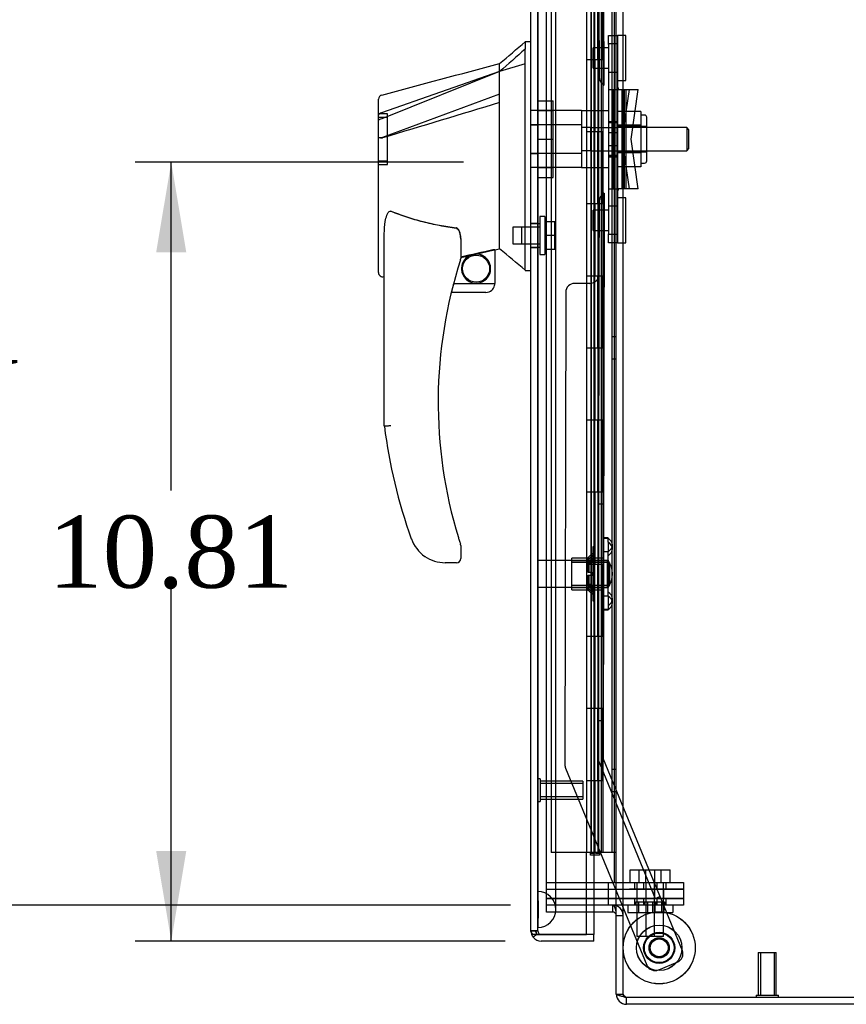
# Model space of a CAD drawing. Header units: inches. Extents: x 1 to 240, y -1 to 159.
# Tile 19 of 26: x 102 to 113, y 71 to 85. Entities that reach past the tile are written whole.
import ezdxf
from ezdxf.enums import TextEntityAlignment as Align
from ezdxf.lldxf.tags import DXFTag

# ---------------------------------------------------------------- set-up
doc = ezdxf.new("R2010")
doc.units = ezdxf.units.IN
doc.header["$MEASUREMENT"] = 0
for name, color, linetype in [('COM54746-20', 7, 'Continuous'), ('COM70098', 7, 'Continuous'), ('COM70220', 7, 'Continuous'), ('COM70531-1', 7, 'Continuous'), ('COM70739-3', 7, 'Continuous'), ('COM70838', 7, 'Continuous'), ('COM70839-9', 7, 'Continuous'), ('COM71215-1', 7, 'Continuous'), ('Default', 7, 'Continuous'), ('GSK86006', 7, 'Continuous'), ('HAN13068', 7, 'Continuous'), ('HAN13068_NUT', 7, 'Continuous'), ('HAN13068_SCREW', 7, 'Continuous'), ('HAN_NUT', 7, 'Continuous'), ('NTS18147', 7, 'Continuous'), ('NTS86070', 7, 'Continuous'), ('ROL87452', 7, 'Continuous'), ('RVT17786', 7, 'Continuous'), ('RVT19000', 7, 'Continuous'), ('SCC180005', 7, 'Continuous'), ('SPC87322', 7, 'Continuous'), ('STD26122', 7, 'Continuous'), ('STD26258', 7, 'Continuous'), ('WAF25376', 7, 'Continuous'), ('WAM30038', 7, 'Continuous')]:
    doc.layers.add(name, color=color, linetype=linetype)
doc.styles.add('SEACAD_Times_New_Roman', font='times.ttf')
tags = doc.linetypes.add('HIDDEN2', pattern=[0.1875, 0.125, -0.0625]).pattern_tags.tags
tags[6:7] = [DXFTag(74, 4), DXFTag(75, 0), DXFTag(340, '0'), DXFTag(46, 0.0), DXFTag(50, 0.0), DXFTag(44, 0.0), DXFTag(45, 0.0)]
tags[4:5] = [DXFTag(74, 4), DXFTag(75, 0), DXFTag(340, '0'), DXFTag(46, 0.0), DXFTag(50, 0.0), DXFTag(44, 0.0), DXFTag(45, 0.0)]
doc.dimstyles.new('HAMMOND_(STH_-_240x160)', dxfattribs={"dimtxt": 1, "dimasz": 1.25, "dimexe": 0.5, "dimexo": 0.5, "dimgap": 0.25, "dimtad": 0, "dimtih": 1, "dimtoh": 1, "dimzin": 0, "dimdsep": 46, "dimtxsty": 'SEACAD_Times_New_Roman', "dimblk1": '_SE_FILLED', "dimblk2": '_SE_FILLED', "dimsah": 1, "dimcen": 0.5, "dimadec": 0, "dimazin": 0, "dimtfac": 0.8, "dimtofl": 0, "dimtmove": 0, "dimatfit": 3, "dimfxl": 1, "dimtolj": 1, "dimtzin": 0, "dimarcsym": 0})

# ---------------------------------------------------------------- blocks, each defined once
blk = doc.blocks.new('SE3')
at = {"layer": 'COM54746-20', "color": 7, "linetype": 'HIDDEN2'}
for p, q in [((108.898, 93.18), (108.898, 73.18)), ((109.452, 93.18), (109.452, 73.18)), ((109.552, 73.18), (109.552, 93.18)), ((109.738, 93.18), (109.738, 73.18)), ((109.447, 85.18), (109.447, 84.18)), ((109.492, 85.18), (109.492, 84.18)), ((109.497, 85.18), (109.497, 84.18)), ((109.502, 84.18), (109.502, 85.18)), ((109.544, 84.18), (109.544, 85.18)), ((109.557, 84.18), (109.557, 85.18)), ((109.614, 84.18), (109.614, 85.18)), ((109.619, 84.18), (109.619, 85.18)), ((109.619, 84.18), (109.619, 85.18)), ((109.447, 84.18), (109.447, 83.18)), ((109.492, 83.18), (109.492, 84.18)), ((109.497, 83.18), (109.497, 84.18)), ((109.502, 84.18), (109.502, 83.18)), ((109.544, 84.18), (109.544, 83.18)), ((109.557, 83.18), (109.557, 84.18)), ((109.589, 84.18), (109.619, 84.18)), ((109.589, 84.18), (109.619, 84.18)), ((109.614, 84.18), (109.614, 83.18)), ((109.619, 83.18), (109.619, 84.18)), ((109.619, 83.18), (109.619, 84.18)), ((109.447, 83.18), (109.447, 82.18)), ((109.492, 83.18), (109.492, 82.18)), ((109.497, 83.18), (109.497, 82.18)), ((109.502, 82.18), (109.502, 83.18)), ((109.544, 82.18), (109.544, 83.18)), ((109.557, 82.18), (109.557, 83.18)), ((109.589, 83.18), (109.619, 83.18)), ((109.589, 83.18), (109.619, 83.18)), ((109.614, 82.18), (109.614, 83.18)), ((109.619, 82.18), (109.619, 83.18)), ((109.619, 82.18), (109.619, 83.18)), ((109.447, 82.18), (109.447, 81.18)), ((109.492, 81.18), (109.492, 82.18)), ((109.497, 81.18), (109.497, 82.18)), ((109.502, 82.18), (109.502, 81.18)), ((109.544, 82.18), (109.544, 81.18)), ((109.557, 81.18), (109.557, 82.18)), ((109.589, 82.18), (109.619, 82.18)), ((109.589, 82.18), (109.619, 82.18)), ((109.614, 82.18), (109.614, 81.18)), ((109.619, 81.18), (109.619, 82.18)), ((109.619, 81.18), (109.619, 82.18)), ((109.447, 81.18), (109.447, 80.18)), ((109.492, 81.18), (109.492, 80.18)), ((109.497, 81.18), (109.497, 80.18)), ((109.502, 80.18), (109.502, 81.18)), ((109.544, 80.18), (109.544, 81.18)), ((109.557, 80.18), (109.557, 81.18)), ((109.589, 81.18), (109.619, 81.18)), ((109.589, 81.18), (109.619, 81.18)), ((109.614, 80.18), (109.614, 81.18)), ((109.619, 80.18), (109.619, 81.18)), ((109.619, 80.18), (109.619, 81.18)), ((109.8, 80.332), (109.738, 80.332)), ((109.447, 80.18), (109.447, 79.18)), ((109.492, 79.18), (109.492, 80.18)), ((109.497, 79.18), (109.497, 80.18)), ((109.502, 80.18), (109.502, 79.18)), ((109.544, 80.18), (109.544, 79.18)), ((109.557, 79.18), (109.557, 80.18)), ((109.589, 80.18), (109.619, 80.18)), ((109.589, 80.18), (109.619, 80.18)), ((109.614, 80.18), (109.614, 79.18)), ((109.619, 79.18), (109.619, 80.18)), ((109.619, 79.18), (109.619, 80.18)), ((109.738, 80.028), (109.8, 80.028)), ((109.447, 79.18), (109.447, 78.18)), ((109.492, 79.18), (109.492, 78.18)), ((109.497, 79.18), (109.497, 78.18)), ((109.502, 78.18), (109.502, 79.18)), ((109.544, 78.18), (109.544, 79.18)), ((109.557, 78.18), (109.557, 79.18)), ((109.589, 79.18), (109.619, 79.18)), ((109.589, 79.18), (109.619, 79.18)), ((109.614, 78.18), (109.614, 79.18)), ((109.619, 78.18), (109.619, 79.18)), ((109.619, 78.18), (109.619, 79.18)), ((109.447, 78.18), (109.447, 77.18)), ((109.492, 77.18), (109.492, 78.18)), ((109.497, 77.18), (109.497, 78.18)), ((109.502, 78.18), (109.502, 77.18)), ((109.544, 78.18), (109.544, 77.18)), ((109.557, 77.18), (109.557, 78.18)), ((109.589, 78.18), (109.619, 78.18)), ((109.589, 78.18), (109.619, 78.18)), ((109.614, 78.18), (109.614, 77.18)), ((109.619, 77.18), (109.619, 78.18)), ((109.619, 77.18), (109.619, 78.18)), ((109.447, 77.18), (109.447, 76.18)), ((109.492, 77.18), (109.492, 76.18)), ((109.497, 77.18), (109.497, 76.18)), ((109.502, 76.18), (109.502, 77.18)), ((109.544, 76.18), (109.544, 77.18)), ((109.557, 76.18), (109.557, 77.18)), ((109.589, 77.18), (109.619, 77.18)), ((109.589, 77.18), (109.619, 77.18)), ((109.614, 76.18), (109.614, 77.18)), ((109.619, 76.18), (109.619, 77.18)), ((109.619, 76.18), (109.619, 77.18)), ((109.447, 76.18), (109.447, 75.18)), ((109.492, 75.18), (109.492, 76.18)), ((109.497, 75.18), (109.497, 76.18)), ((109.502, 76.18), (109.502, 75.18)), ((109.544, 76.18), (109.544, 75.18)), ((109.557, 75.18), (109.557, 76.18)), ((109.589, 76.18), (109.619, 76.18)), ((109.589, 76.18), (109.619, 76.18)), ((109.614, 76.18), (109.614, 75.18)), ((109.619, 75.18), (109.619, 76.18)), ((109.619, 75.18), (109.619, 76.18)), ((109.447, 75.18), (109.447, 74.18)), ((109.492, 75.18), (109.492, 74.18)), ((109.497, 75.18), (109.497, 74.18)), ((109.502, 74.18), (109.502, 75.18)), ((109.544, 74.18), (109.544, 75.18)), ((109.557, 74.18), (109.557, 75.18)), ((109.589, 75.18), (109.619, 75.18)), ((109.589, 75.18), (109.619, 75.18)), ((109.614, 74.18), (109.614, 75.18)), ((109.619, 74.18), (109.619, 75.18)), ((109.619, 74.18), (109.619, 75.18)), ((109.8, 74.332), (109.738, 74.332)), ((109.447, 74.18), (109.447, 73.18)), ((109.492, 73.18), (109.492, 74.18)), ((109.497, 73.18), (109.497, 74.18)), ((109.502, 74.18), (109.502, 73.18)), ((109.544, 74.18), (109.544, 73.18)), ((109.557, 73.18), (109.557, 74.18)), ((109.589, 74.18), (109.619, 74.18)), ((109.589, 74.18), (109.619, 74.18)), ((109.614, 74.18), (109.614, 73.18)), ((109.619, 73.18), (109.619, 74.18)), ((109.619, 73.18), (109.619, 74.18)), ((109.738, 74.028), (109.8, 74.028)), ((109.385, 73.18), (108.898, 73.18))]:
    blk.add_line(p, q, dxfattribs=at)
at = {"layer": 'COM54746-20', "color": 7, "linetype": 'Continuous'}
for p, q in [((109.385, 85.18), (109.385, 84.18)), ((109.589, 85.18), (109.589, 84.18)), ((109.385, 84.18), (109.589, 84.18)), ((109.385, 84.18), (109.589, 84.18)), ((109.385, 84.18), (109.385, 83.18)), ((109.589, 84.18), (109.589, 83.18)), ((109.385, 83.18), (109.385, 82.18)), ((109.385, 83.18), (109.589, 83.18)), ((109.385, 83.18), (109.589, 83.18)), ((109.589, 83.18), (109.589, 82.18)), ((109.385, 82.18), (109.589, 82.18)), ((109.385, 82.18), (109.589, 82.18)), ((109.385, 82.18), (109.385, 81.18)), ((109.589, 82.18), (109.589, 81.18)), ((109.385, 81.18), (109.385, 80.18)), ((109.385, 81.18), (109.589, 81.18)), ((109.385, 81.18), (109.589, 81.18)), ((109.589, 81.18), (109.589, 80.18)), ((109.385, 80.18), (109.589, 80.18)), ((109.385, 80.18), (109.589, 80.18)), ((109.385, 80.18), (109.385, 79.18)), ((109.589, 80.18), (109.589, 79.18)), ((109.385, 79.18), (109.385, 78.18)), ((109.385, 79.18), (109.589, 79.18)), ((109.385, 79.18), (109.589, 79.18)), ((109.589, 79.18), (109.589, 78.18)), ((109.385, 78.18), (109.589, 78.18)), ((109.385, 78.18), (109.589, 78.18)), ((109.385, 78.18), (109.385, 77.18)), ((109.589, 78.18), (109.589, 77.18)), ((109.385, 77.18), (109.385, 76.18)), ((109.385, 77.18), (109.589, 77.18)), ((109.385, 77.18), (109.589, 77.18)), ((109.589, 77.18), (109.589, 76.18)), ((109.385, 76.18), (109.589, 76.18)), ((109.385, 76.18), (109.589, 76.18)), ((109.385, 76.18), (109.385, 75.18)), ((109.589, 76.18), (109.589, 75.18)), ((109.385, 75.18), (109.385, 74.18)), ((109.385, 75.18), (109.589, 75.18)), ((109.385, 75.18), (109.589, 75.18)), ((109.589, 75.18), (109.589, 74.18)), ((109.385, 74.18), (109.589, 74.18)), ((109.385, 74.18), (109.589, 74.18)), ((109.385, 74.18), (109.385, 73.18)), ((109.589, 74.18), (109.589, 73.18)), ((109.589, 73.18), (109.385, 73.18)), ((109.44, 73.145), (109.44, 73.171)), ((109.44, 73.171), (109.49, 73.171)), ((109.49, 73.145), (109.44, 73.145)), ((109.452, 73.18), (109.452, 73.171)), ((109.515, 73.171), (109.49, 73.171)), ((109.515, 73.145), (109.49, 73.145)), ((109.515, 73.171), (109.565, 73.171)), ((109.565, 73.145), (109.515, 73.145)), ((109.552, 73.171), (109.552, 73.18)), ((109.565, 73.171), (109.565, 73.145)), ((109.8, 73.18), (109.589, 73.18))]:
    blk.add_line(p, q, dxfattribs=at)
at = {"layer": 'COM70098', "color": 7, "linetype": 'HIDDEN2'}
for p, q in [((108.833, 72.764), (109.982, 72.764)), ((108.833, 72.669), (109.982, 72.669)), ((109.69, 72.669), (109.69, 72.764)), ((109.982, 72.764), (110.732, 72.764)), ((110.732, 72.669), (109.982, 72.669)), ((110.052, 72.764), (110.052, 72.669)), ((110.177, 72.764), (110.177, 72.669)), ((110.365, 72.669), (110.365, 72.764)), ((110.49, 72.669), (110.49, 72.764)), ((110.732, 72.764), (110.732, 72.669)), ((109.982, 72.544), (108.833, 72.544)), ((109.69, 72.449), (109.69, 72.544)), ((109.982, 72.544), (110.732, 72.544)), ((110.052, 72.544), (110.052, 72.449)), ((110.177, 72.544), (110.177, 72.449)), ((110.365, 72.449), (110.365, 72.544)), ((110.49, 72.449), (110.49, 72.544)), ((110.732, 72.544), (110.732, 72.449)), ((108.833, 72.449), (108.833, 72.449)), ((109.982, 72.449), (109.754, 72.449)), ((110.732, 72.449), (109.982, 72.449))]:
    blk.add_line(p, q, dxfattribs=at)
at = {"layer": 'COM70098', "color": 7, "linetype": 'Continuous'}
blk.add_line((109.754, 72.449), (109.752, 72.449), dxfattribs=at)
at = {"layer": 'COM70220', "color": 7, "linetype": 'HIDDEN2'}
for p, q in [((108.711, 72.64), (108.711, 93.721)), ((108.712, 72.64), (108.712, 93.721)), ((108.714, 72.64), (108.714, 93.721)), ((108.96, 72.64), (108.96, 93.721)), ((108.711, 72.141), (108.711, 72.64)), ((108.711, 72.639), (108.712, 72.639)), ((108.712, 72.141), (108.712, 72.64)), ((108.712, 72.639), (108.714, 72.39)), ((108.714, 72.39), (108.714, 72.64)), ((108.96, 72.39), (108.96, 72.64)), ((108.714, 72.39), (108.712, 72.141)), ((108.712, 72.141), (108.711, 72.141))]:
    blk.add_line(p, q, dxfattribs=at)
for start, end in [(0, 90), (270, 0)]:
    blk.add_arc((108.71, 72.39), 0.25, start, end, dxfattribs=at)
at = {"layer": 'COM70531-1', "color": 7, "linetype": 'Continuous'}
for p, q in [((109.8, 71.217), (109.8, 94.931)), ((109.752, 72.449), (109.385, 72.449)), ((109.752, 72.449), (109.385, 72.449)), ((109.752, 72.354), (109.385, 72.354)), ((109.8, 71.217), (109.8, 71.217)), ((109.943, 71.074), (109.943, 71.169)), ((117.657, 71.169), (109.943, 71.169)), ((117.657, 71.169), (109.943, 71.169)), ((117.657, 71.074), (109.943, 71.074))]:
    blk.add_line(p, q, dxfattribs=at)
at = {"layer": 'COM70531-1', "color": 7, "linetype": 'HIDDEN2'}
for p, q in [((109.895, 71.217), (109.895, 94.931)), ((108.833, 72.449), (108.833, 93.699)), ((108.833, 72.354), (108.833, 72.449)), ((109.385, 72.449), (108.833, 72.449)), ((109.385, 72.449), (108.833, 72.449)), ((109.752, 72.354), (109.752, 72.449)), ((109.753, 72.449), (109.753, 72.449)), ((109.385, 72.354), (108.833, 72.354)), ((109.8, 72.306), (109.895, 72.306)), ((109.8, 72.306), (109.895, 72.306)), ((109.8, 71.217), (109.895, 71.217)), ((109.8, 71.217), (109.895, 71.217)), ((109.895, 71.217), (109.895, 71.217))]:
    blk.add_line(p, q, dxfattribs=at)
for centre, radius, start, end in [((109.752, 72.306), 0.143, 0, 90), ((109.752, 72.306), 0.143, 0, 90), ((109.943, 71.217), 0.048, 180, 245.0466)]:
    blk.add_arc(centre, radius, start, end, dxfattribs=at)
at = {"layer": 'COM70531-1', "color": 7, "linetype": 'Continuous'}
for centre, radius, start, end in [((109.752, 72.306), 0.048, 0, 90), ((109.943, 71.217), 0.143, 180, 270), ((109.943, 71.217), 0.048, 245.0466, 270)]:
    blk.add_arc(centre, radius, start, end, dxfattribs=at)
blk.add_ellipse((109.752, 72.306), major_axis=(0, 0.143), ratio=0.335664, start_param=4.712389, end_param=6.283185, dxfattribs=at)
blk.add_open_spline([(109.943, 71.169), (109.934, 71.171), (109.925, 71.173), (109.906, 71.177), (109.897, 71.179), (109.88, 71.183), (109.872, 71.185), (109.856, 71.189), (109.849, 71.191), (109.836, 71.195), (109.83, 71.197), (109.819, 71.201), (109.815, 71.203), (109.804, 71.209), (109.8, 71.213), (109.8, 71.217)], degree=3, knots=[0, 0, 0, 0, 0.125, 0.125, 0.25, 0.25, 0.375, 0.375, 0.5, 0.5, 0.625, 0.625, 0.75, 0.75, 1, 1, 1, 1], dxfattribs=at)
at = {"layer": 'COM70531-1', "color": 7, "linetype": 'HIDDEN2'}
blk.add_open_spline([(109.943, 71.169), (109.937, 71.173), (109.931, 71.177), (109.919, 71.185), (109.914, 71.189), (109.905, 71.197), (109.902, 71.201), (109.897, 71.209), (109.895, 71.213), (109.895, 71.217)], degree=3, knots=[0, 0, 0, 0, 0.25, 0.25, 0.5, 0.5, 0.75, 0.75, 1, 1, 1, 1], dxfattribs=at)
at = {"layer": 'COM70739-3', "color": 7, "linetype": 'HIDDEN2'}
for p, q in [((108.958, 93.384), (108.958, 72.764)), ((109.77, 93.384), (109.77, 72.764))]:
    blk.add_line(p, q, dxfattribs=at)
at = {"layer": 'COM70838', "color": 7, "linetype": 'HIDDEN2'}
for p, q in [((109.692, 84.387), (109.692, 84.512)), ((109.692, 84.512), (109.817, 84.512)), ((109.817, 84.512), (109.817, 84.387)), ((109.817, 84.395), (109.692, 84.395)), ((109.692, 84.387), (109.692, 81.762)), ((109.817, 84.387), (109.817, 81.762)), ((109.692, 84.005), (109.817, 84.005)), ((109.692, 83.762), (109.821, 83.762)), ((109.75, 83.762), (109.75, 82.387)), ((109.752, 83.762), (109.752, 82.387)), ((109.821, 83.762), (109.934, 83.762)), ((109.875, 83.762), (109.875, 82.387)), ((109.978, 83.762), (109.878, 83.074)), ((109.911, 83.762), (109.911, 82.387)), ((109.934, 83.762), (109.934, 82.387)), ((109.934, 83.762), (110.104, 83.762)), ((110.004, 83.074), (110.104, 83.762)), ((109.692, 83.319), (109.817, 83.319)), ((109.817, 83.161), (109.692, 83.161)), ((109.878, 83.074), (109.978, 82.387)), ((110.104, 82.387), (110.004, 83.074)), ((109.692, 82.988), (109.817, 82.988)), ((109.692, 82.829), (109.817, 82.829)), ((109.692, 82.387), (109.831, 82.387)), ((109.934, 82.387), (109.831, 82.387)), ((110.104, 82.387), (109.934, 82.387)), ((109.817, 82.144), (109.692, 82.144)), ((109.692, 81.637), (109.692, 81.762)), ((109.692, 81.754), (109.817, 81.754)), ((109.817, 81.762), (109.817, 81.637)), ((109.817, 81.637), (109.692, 81.637))]:
    blk.add_line(p, q, dxfattribs=at)
for centre, start, end in [((109.934, 83.817), 180, 208.0398), ((109.934, 83.789), 180, 193.5446), ((109.934, 82.359), 166.4554, 180), ((109.934, 82.332), 151.9602, 180)]:
    blk.add_arc(centre, 0.117, start, end, dxfattribs=at)
at = {"layer": 'COM70839-9', "color": 7, "linetype": 'HIDDEN2'}
for p, q in [((109.631, 83.825), (109.618, 91.67)), ((109.559, 84.95), (109.561, 83.937)), ((109.63, 84.34), (109.56, 84.34)), ((109.63, 84.34), (109.56, 84.34)), ((109.561, 84.059), (109.631, 84.059)), ((109.561, 84.059), (109.631, 84.059)), ((109.561, 83.937), (109.561, 83.937)), ((109.631, 83.825), (109.631, 83.825)), ((109.631, 82.324), (109.618, 74.478)), ((109.561, 82.212), (109.559, 81.199)), ((109.631, 82.089), (109.561, 82.089)), ((109.631, 82.089), (109.561, 82.089)), ((109.56, 81.808), (109.63, 81.808)), ((109.56, 81.808), (109.63, 81.808)), ((109.559, 81.199), (109.548, 74.464)), ((109.434, 81.074), (109.223, 81.074)), ((109.434, 81.074), (109.223, 81.074)), ((109.098, 80.95), (109.087, 74.398)), ((109.624, 78.012), (109.554, 78.012)), ((109.624, 78.012), (109.554, 78.012)), ((109.549, 75.012), (109.619, 75.012)), ((109.549, 75.012), (109.619, 75.012)), ((109.548, 74.464), (110.34, 72.544)), ((109.548, 74.464), (109.548, 74.464)), ((109.548, 74.464), (110.34, 72.544)), ((109.618, 74.478), (109.618, 74.478)), ((109.618, 74.478), (110.715, 71.82)), ((109.618, 74.478), (110.715, 71.82)), ((109.087, 74.398), (109.087, 74.398)), ((109.097, 74.35), (110.224, 71.618)), ((109.097, 74.35), (110.224, 71.618)), ((110.34, 72.544), (110.405, 72.571)), ((110.34, 72.544), (110.405, 72.571)), ((110.647, 71.657), (110.387, 71.55)), ((110.647, 71.657), (110.387, 71.55))]:
    blk.add_line(p, q, dxfattribs=at)
for centre in [(110.395, 71.857), (110.395, 71.858)]:
    blk.add_circle(centre, 0.129, dxfattribs=at)
for centre, start, end in [((109.686, 83.937), 180.0934, 243.9896), ((109.686, 83.937), 180.0934, 243.9896), ((109.686, 82.211), 116.0104, 179.9066), ((109.686, 82.211), 116.0104, 179.9066), ((109.434, 81.199), 269.9066, 359.9066), ((109.434, 81.199), 269.9066, 359.9066), ((109.223, 80.949), 89.9066, 179.9066), ((109.212, 74.398), 179.9066, 202.4186), ((109.212, 74.398), 179.9066, 202.4186), ((110.599, 71.773), 292.4186, 22.4186), ((110.599, 71.773), 292.4186, 22.4186), ((110.339, 71.666), 202.4186, 292.4186)]:
    blk.add_arc(centre, 0.125, start, end, dxfattribs=at)
at = {"layer": 'COM71215-1', "color": 7, "linetype": 'Continuous'}
for p, q in [((108.615, 72.092), (108.615, 94.268)), ((109.385, 72.044), (109.385, 73.18)), ((109.49, 72.354), (109.49, 72.044)), ((108.615, 72.092), (108.615, 72.092)), ((108.615, 72.092), (108.615, 72.092)), ((108.696, 72.044), (108.645, 72.005)), ((108.758, 72.044), (108.645, 72.044)), ((108.696, 72.044), (108.758, 72.044)), ((108.758, 72.044), (108.758, 72.044)), ((109.49, 72.044), (108.758, 72.044)), ((108.758, 72.044), (109.385, 72.044)), ((109.49, 72.044), (109.385, 72.044)), ((109.49, 71.949), (109.49, 72.044)), ((109.49, 71.949), (108.758, 71.949))]:
    blk.add_line(p, q, dxfattribs=at)
at = {"layer": 'COM71215-1', "color": 7, "linetype": 'HIDDEN2'}
for p, q in [((108.71, 72.092), (108.71, 94.268)), ((109.49, 93.794), (109.49, 72.354)), ((108.615, 83.273), (108.71, 83.273)), ((108.615, 82.876), (108.71, 82.876)), ((108.71, 81.903), (108.615, 81.903)), ((108.615, 81.569), (108.71, 81.569)), ((108.71, 72.092), (108.615, 72.092)), ((108.615, 72.092), (108.71, 72.092)), ((108.758, 72.044), (108.758, 72.044))]:
    blk.add_line(p, q, dxfattribs=at)
at = {"layer": 'COM71215-1', "color": 7, "linetype": 'Continuous'}
for start, end in [(180, 180.0762), (180.1561, 217.5036), (217.5036, 270)]:
    blk.add_arc((108.758, 72.092), 0.143, start, end, dxfattribs=at)
at = {"layer": 'COM71215-1', "color": 7, "linetype": 'HIDDEN2'}
for start, end in [(180, 180.2269), (180.2269, 270), (180.2269, 270)]:
    blk.add_arc((108.758, 72.092), 0.048, start, end, dxfattribs=at)
for points, knots in [([(108.615, 72.092), (108.623, 72.092), (108.631, 72.092), (108.639, 72.092), (108.647, 72.092), (108.655, 72.092), (108.663, 72.091), (108.666, 72.091), (108.668, 72.091), (108.67, 72.091), (108.672, 72.091), (108.674, 72.091), (108.675, 72.091), (108.677, 72.09), (108.678, 72.09), (108.679, 72.09), (108.68, 72.089), (108.681, 72.089), (108.681, 72.089), (108.682, 72.088), (108.682, 72.088), (108.682, 72.087), (108.684, 72.085), (108.684, 72.083), (108.684, 72.081), (108.685, 72.077), (108.686, 72.073), (108.687, 72.069), (108.688, 72.065), (108.689, 72.061), (108.691, 72.056), (108.692, 72.052), (108.694, 72.048), (108.696, 72.044)], [0, 0, 0, 0, 0.177326, 0.177326, 0.177326, 0.361936, 0.361936, 0.361936, 0.415585, 0.415585, 0.415585, 0.453863, 0.453863, 0.453863, 0.484573, 0.484573, 0.484573, 0.502992, 0.502992, 0.502992, 0.521366, 0.521366, 0.521366, 0.589423, 0.589423, 0.589423, 0.722321, 0.722321, 0.722321, 0.860756, 0.860756, 0.860756, 1, 1, 1, 1]), ([(108.696, 72.044), (108.692, 72.051), (108.69, 72.059), (108.687, 72.07), (108.686, 72.074), (108.685, 72.08), (108.684, 72.081), (108.684, 72.084), (108.683, 72.085), (108.683, 72.087), (108.682, 72.088), (108.68, 72.089), (108.679, 72.09), (108.676, 72.091), (108.675, 72.091), (108.671, 72.091), (108.668, 72.091), (108.66, 72.092), (108.654, 72.092), (108.638, 72.092), (108.627, 72.092), (108.615, 72.092)], [0, 0, 0, 0, 0.25, 0.25, 0.375, 0.375, 0.4375, 0.4375, 0.46875, 0.46875, 0.5, 0.5, 0.53125, 0.53125, 0.5625, 0.5625, 0.625, 0.625, 0.75, 0.75, 1, 1, 1, 1])]:
    blk.add_open_spline(points, degree=3, knots=knots, dxfattribs=at)
at = {"layer": 'COM71215-1', "color": 7, "linetype": 'Continuous'}
blk.add_open_spline([(108.645, 72.044), (108.635, 72.052), (108.628, 72.06), (108.621, 72.072), (108.619, 72.076), (108.616, 72.084), (108.615, 72.088), (108.615, 72.092)], degree=3, knots=[0, 0, 0, 0, 0.5, 0.5, 0.75, 0.75, 1, 1, 1, 1], dxfattribs=at)
at = {"layer": 'GSK86006', "color": 7, "linetype": 'HIDDEN2'}
for p, q in [((108.833, 72.669), (109.982, 72.669)), ((109.69, 72.544), (109.69, 72.669)), ((109.982, 72.669), (110.732, 72.669)), ((110.083, 72.669), (110.083, 72.544)), ((110.208, 72.669), (110.208, 72.544)), ((110.333, 72.544), (110.333, 72.669)), ((110.458, 72.544), (110.458, 72.669)), ((110.732, 72.669), (110.732, 72.544)), ((108.833, 72.544), (109.982, 72.544)), ((110.732, 72.544), (109.982, 72.544))]:
    blk.add_line(p, q, dxfattribs=at)
at = {"layer": 'HAN13068', "color": 7, "linetype": 'Continuous'}
for p, q in [((108.535, 84.424), (108.535, 84.322)), ((108.615, 84.424), (108.535, 84.424)), ((108.535, 84.263), (108.535, 84.322)), ((108.535, 84.176), (108.535, 84.263)), ((108.535, 81.686), (108.535, 84.176)), ((108.18, 84.012), (106.545, 83.356)), ((108.18, 84.012), (108.18, 84.124)), ((108.18, 83.865), (108.18, 84.012)), ((108.18, 83.772), (108.18, 83.865)), ((108.18, 83.698), (108.18, 83.772)), ((106.5, 83.331), (106.5, 83.628)), ((108.18, 83.698), (106.557, 83.095)), ((108.18, 81.813), (108.18, 83.698)), ((106.5, 83.097), (106.5, 83.331)), ((106.5, 81.225), (106.5, 83.097)), ((106.5, 83.074), (106.5, 83.088)), ((106.555, 83.095), (106.557, 83.095)), ((108.18, 81.667), (108.18, 81.813)), ((106.58, 79.091), (106.58, 81.762)), ((107.64, 81.681), (107.64, 81.418)), ((108.535, 81.281), (108.535, 81.686)), ((107.851, 81.48), (108.085, 81.535)), ((108.115, 81.538), (108.18, 81.554)), ((108.115, 81.539), (108.115, 81.074)), ((108.18, 81.554), (108.18, 81.667)), ((107.64, 81.432), (107.768, 81.461)), ((108.535, 81.256), (108.535, 81.281)), ((106.575, 81.166), (106.58, 81.168)), ((108.535, 81.254), (108.615, 81.254)), ((107.542, 81.074), (108.115, 81.074)), ((107.99, 80.949), (107.51, 80.949)), ((107.64, 77.437), (107.64, 77.259)), ((107.143, 77.289), (107.142, 77.287)), ((107.58, 77.199), (107.426, 77.199))]:
    blk.add_line(p, q, dxfattribs=at)
at = {"layer": 'HAN13068', "color": 7, "linetype": 'HIDDEN2'}
for p, q in [((108.18, 84.012), (106.542, 83.44)), ((108.535, 84.117), (108.18, 84.012)), ((109.317, 83.47), (108.615, 83.47)), ((109.317, 83.47), (109.317, 83.274)), ((106.625, 83.424), (106.5, 83.424)), ((106.625, 83.374), (106.5, 83.374)), ((106.625, 82.724), (106.625, 83.424)), ((109.317, 83.274), (108.615, 83.274)), ((109.317, 83.274), (109.317, 82.875)), ((109.442, 83.234), (109.317, 83.234)), ((109.442, 83.234), (109.442, 83.074)), ((110.777, 83.234), (109.817, 83.234)), ((110.777, 83.234), (110.777, 82.914)), ((110.807, 83.204), (110.777, 83.234)), ((110.807, 82.944), (110.807, 83.204)), ((106.556, 83.091), (106.554, 83.091)), ((109.442, 83.074), (109.442, 82.914)), ((109.442, 82.914), (109.317, 82.914)), ((109.817, 82.914), (110.777, 82.914)), ((110.777, 82.914), (110.807, 82.944)), ((106.5, 82.774), (106.625, 82.774)), ((109.317, 82.875), (108.615, 82.875)), ((109.317, 82.875), (109.317, 82.679)), ((106.5, 82.724), (106.625, 82.724)), ((109.317, 82.679), (108.615, 82.679)), ((108.49, 81.62), (108.49, 81.853)), ((108.74, 81.853), (108.49, 81.853)), ((108.74, 81.899), (108.615, 81.899)), ((107.64, 81.686), (107.64, 81.692)), ((108.115, 81.538), (108.115, 81.539)), ((108.49, 81.62), (108.74, 81.62)), ((108.615, 81.574), (108.74, 81.574)), ((106.58, 81.168), (106.581, 81.168))]:
    blk.add_line(p, q, dxfattribs=at)
at = {"layer": 'HAN13068', "color": 7, "linetype": 'Continuous'}
blk.add_circle((107.854, 81.278), 0.188, dxfattribs=at)
for centre, radius, start, end in [((92.151, 103.452), 25.11, 309.6694, 310.7299), ((-189.617, 1192.499), 1147.684, 284.954458, 285.039012), ((106.56, 83.628), 0.06, 105.3239, 180.0002), ((106.545, 83.455), 0.361, 262.9065, 271.5232), ((84.714, 53.426), 36.632, 49.4363, 50.1633), ((113.744, 79.428), 6.417, 162.105, 197.0102), ((107.58, 81.418), 0.06, 342.105, 0), ((107.854, 81.278), 0.202, 115.2676, 90.8956), ((107.592, 82.406), 0.961, 280.5316, 285.6316), ((107.99, 81.074), 0.125, 310.5358, 346.1135), ((107.99, 81.074), 0.125, 346.1135, 0), ((107.99, 81.074), 0.125, 270, 310.5358), ((113.921, 80.027), 7.4, 187.261, 199.7146), ((107.426, 77.699), 0.5, 199.7146, 235.4377), ((107.58, 77.437), 0.06, 0, 17.895), ((107.426, 77.699), 0.5, 235.4377, 270), ((107.58, 77.259), 0.06, 270, 0)]:
    blk.add_arc(centre, radius, start, end, dxfattribs=at)
at = {"layer": 'HAN13068', "color": 7, "linetype": 'HIDDEN2'}
for centre, radius, start, end in [((106.56, 83.628), 0.06, 180.0002, 180.0185), ((107.854, 81.278), 0.202, 110.0952, 0), ((107.854, 81.278), 0.202, 0, 92.0856)]:
    blk.add_arc(centre, radius, start, end, dxfattribs=at)
at = {"layer": 'HAN13068', "color": 7, "linetype": 'Continuous'}
blk.add_ellipse((106.56, 81.225), major_axis=(0.06, 0), ratio=0.999979, start_param=3.141468, end_param=4.950188, dxfattribs=at)
at = {"layer": 'HAN13068', "color": 7, "linetype": 'HIDDEN2'}
blk.add_ellipse((106.56, 81.225), major_axis=(0.06, 0), ratio=0.999979, start_param=3.137508, end_param=3.141468, dxfattribs=at)
at = {"layer": 'HAN13068', "color": 7, "linetype": 'Continuous'}
blk.add_open_spline([(108.535, 84.322), (108.417, 84.219), (108.299, 84.115), (108.18, 84.012)], degree=3, dxfattribs=at)
at = {"layer": 'HAN13068', "color": 7, "linetype": 'HIDDEN2'}
for points in [[(108.18, 83.581), (107.639, 83.417), (107.097, 83.254), (106.556, 83.091)], [(108.085, 81.537), (107.937, 81.505), (107.789, 81.472), (107.64, 81.439)]]:
    blk.add_open_spline(points, degree=3, dxfattribs=at)
for points, knots in [([(106.542, 83.44), (106.53, 83.438), (106.52, 83.433), (106.505, 83.421), (106.5, 83.414), (106.5, 83.406)], [0, 0, 0, 0, 0.5, 0.5, 1, 1, 1, 1]), ([(106.554, 83.09), (106.547, 83.091), (106.54, 83.091), (106.527, 83.091), (106.521, 83.091), (106.513, 83.092), (106.511, 83.092), (106.507, 83.092), (106.506, 83.092), (106.503, 83.092), (106.502, 83.092), (106.501, 83.093), (106.5, 83.093), (106.5, 83.093)], [0, 0, 0, 0, 0.25, 0.25, 0.5, 0.5, 0.625, 0.625, 0.75, 0.75, 0.875, 0.875, 1, 1, 1, 1]), ([(106.67, 82.075), (106.743, 82.046), (106.817, 82.02), (106.967, 81.972), (107.042, 81.95), (107.271, 81.893), (107.425, 81.865), (107.58, 81.843)], [0, 0, 0, 0, 0.25, 0.25, 0.5, 0.5, 1, 1, 1, 1]), ([(107.64, 81.692), (107.64, 81.699), (107.64, 81.705), (107.639, 81.719), (107.638, 81.726), (107.636, 81.747), (107.633, 81.761), (107.625, 81.788), (107.62, 81.801), (107.609, 81.821), (107.605, 81.827), (107.597, 81.835), (107.594, 81.837), (107.588, 81.841), (107.584, 81.843), (107.58, 81.843)], [0, 0, 0, 0, 0.125, 0.125, 0.25, 0.25, 0.5, 0.5, 0.75, 0.75, 0.875, 0.875, 0.9375, 0.9375, 1, 1, 1, 1]), ([(108.115, 81.54), (108.115, 81.541), (108.115, 81.541), (108.112, 81.541), (108.109, 81.541), (108.101, 81.54), (108.093, 81.539), (108.085, 81.537)], [0, 0, 0, 0, 0.25, 0.25, 0.5, 0.5, 1, 1, 1, 1]), ([(107.542, 81.074), (107.542, 81.074), (107.542, 81.073), (107.541, 81.07), (107.54, 81.068), (107.538, 81.06), (107.536, 81.052), (107.534, 81.044)], [0, 0, 0, 0, 0.25, 0.25, 0.5, 0.5, 1, 1, 1, 1]), ([(107.517, 80.979), (107.516, 80.975), (107.516, 80.971), (107.514, 80.964), (107.513, 80.961), (107.511, 80.953), (107.51, 80.949), (107.51, 80.949)], [0, 0, 0, 0, 0.25, 0.25, 0.5, 0.5, 1, 1, 1, 1])]:
    blk.add_open_spline(points, degree=3, knots=knots, dxfattribs=at)
at = {"layer": 'HAN13068', "color": 7, "linetype": 'Continuous'}
for points, knots in [([(106.545, 83.356), (106.532, 83.355), (106.521, 83.352), (106.505, 83.343), (106.5, 83.337), (106.5, 83.331)], [0, 0, 0, 0, 0.5, 0.5, 1, 1, 1, 1]), ([(106.58, 81.762), (106.58, 81.819), (106.584, 81.877), (106.599, 81.962), (106.605, 81.99), (106.62, 82.031), (106.626, 82.045), (106.638, 82.063), (106.643, 82.068), (106.655, 82.076), (106.663, 82.077), (106.67, 82.074)], [0, 0, 0, 0, 0.5, 0.5, 0.75, 0.75, 0.875, 0.875, 0.9375, 0.9375, 1, 1, 1, 1]), ([(107.58, 81.836), (107.502, 81.847), (107.425, 81.859), (107.27, 81.889), (107.193, 81.906), (107.041, 81.945), (106.966, 81.968), (106.817, 82.017), (106.743, 82.045), (106.67, 82.074)], [0, 0, 0, 0, 0.25, 0.25, 0.5, 0.5, 0.75, 0.75, 1, 1, 1, 1]), ([(107.58, 81.836), (107.584, 81.835), (107.588, 81.834), (107.595, 81.83), (107.597, 81.827), (107.605, 81.819), (107.609, 81.813), (107.617, 81.8), (107.62, 81.793), (107.625, 81.78), (107.627, 81.773), (107.633, 81.752), (107.636, 81.738), (107.639, 81.717), (107.639, 81.71), (107.64, 81.696), (107.64, 81.688), (107.64, 81.681)], [0, 0, 0, 0, 0.0625, 0.0625, 0.125, 0.125, 0.25, 0.25, 0.375, 0.375, 0.5, 0.5, 0.75, 0.75, 0.875, 0.875, 1, 1, 1, 1]), ([(108.085, 81.535), (108.089, 81.536), (108.093, 81.537), (108.1, 81.538), (108.104, 81.539), (108.112, 81.54), (108.115, 81.54), (108.115, 81.539)], [0, 0, 0, 0, 0.25, 0.25, 0.5, 0.5, 1, 1, 1, 1]), ([(106.67, 79.097), (106.665, 79.097), (106.659, 79.096), (106.647, 79.096), (106.641, 79.095), (106.625, 79.094), (106.615, 79.094), (106.603, 79.093), (106.599, 79.093), (106.592, 79.092), (106.59, 79.092), (106.585, 79.092), (106.583, 79.092), (106.581, 79.091), (106.58, 79.091), (106.58, 79.091)], [0, 0, 0, 0, 0.125, 0.125, 0.25, 0.25, 0.5, 0.5, 0.625, 0.625, 0.75, 0.75, 0.875, 0.875, 1, 1, 1, 1]), ([(107.608, 77.55), (107.613, 77.533), (107.618, 77.516), (107.626, 77.49), (107.629, 77.482), (107.633, 77.47), (107.634, 77.466), (107.636, 77.461), (107.636, 77.459), (107.637, 77.457), (107.638, 77.456), (107.638, 77.456)], [0, 0, 0, 0, 0.5, 0.5, 0.75, 0.75, 0.875, 0.875, 0.9375, 0.9375, 1, 1, 1, 1])]:
    blk.add_open_spline(points, degree=3, knots=knots, dxfattribs=at)
at = {"layer": 'HAN13068_NUT', "color": 7, "linetype": 'HIDDEN2'}
for p, q in [((110.142, 83.458), (109.817, 83.458)), ((110.142, 83.458), (110.142, 83.362)), ((110.192, 83.407), (110.142, 83.407)), ((110.142, 83.362), (110.142, 83.266)), ((110.222, 82.772), (110.222, 83.377)), ((110.142, 83.266), (109.817, 83.266)), ((110.222, 83.249), (109.817, 83.249)), ((110.142, 83.266), (110.142, 83.074)), ((110.142, 83.074), (110.142, 82.882)), ((109.817, 82.899), (110.222, 82.899)), ((110.142, 82.882), (109.817, 82.882)), ((110.142, 82.882), (110.142, 82.786)), ((110.142, 82.786), (110.142, 82.69)), ((110.142, 82.69), (109.817, 82.69)), ((110.142, 82.742), (110.192, 82.742))]:
    blk.add_line(p, q, dxfattribs=at)
for centre, start, end in [((110.192, 83.377), 0, 90), ((110.192, 82.772), 270, 0)]:
    blk.add_arc(centre, 0.03, start, end, dxfattribs=at)
at = {"layer": 'HAN13068_SCREW', "color": 7, "linetype": 'HIDDEN2'}
for p, q in [((108.74, 81.999), (108.74, 81.474)), ((108.81, 81.999), (108.74, 81.999)), ((108.81, 81.999), (108.81, 81.474)), ((108.365, 81.852), (108.365, 81.62)), ((108.74, 81.852), (108.365, 81.852)), ((108.947, 81.929), (108.81, 81.929)), ((108.947, 81.736), (108.947, 81.929)), ((108.947, 81.736), (108.81, 81.736)), ((108.947, 81.544), (108.947, 81.736)), ((108.365, 81.62), (108.74, 81.62)), ((108.947, 81.544), (108.81, 81.544)), ((108.74, 81.474), (108.81, 81.474))]:
    blk.add_line(p, q, dxfattribs=at)
at = {"layer": 'HAN_NUT', "color": 7, "linetype": 'HIDDEN2'}
for p, q in [((108.71, 83.604), (108.925, 83.604)), ((108.925, 83.074), (108.925, 83.604)), ((108.925, 83.467), (108.71, 83.467)), ((108.71, 83.074), (108.925, 83.074)), ((108.925, 82.544), (108.925, 83.074)), ((108.71, 82.682), (108.925, 82.682)), ((108.71, 82.544), (108.925, 82.544))]:
    blk.add_line(p, q, dxfattribs=at)
at = {"layer": 'NTS18147', "color": 7, "linetype": 'HIDDEN2'}
for p, q in [((109.622, 77.54), (109.622, 77.544)), ((109.685, 77.544), (109.622, 77.544)), ((109.622, 77.54), (109.622, 77.351)), ((109.622, 77.54), (109.685, 77.54)), ((109.685, 77.54), (109.685, 77.544)), ((109.685, 77.485), (109.685, 77.54)), ((109.685, 77.485), (109.685, 77.351)), ((109.747, 77.391), (109.747, 77.445)), ((109.622, 77.351), (109.622, 77.233)), ((109.685, 77.351), (109.622, 77.351)), ((109.685, 77.233), (109.685, 77.351)), ((109.185, 76.824), (109.185, 77.264)), ((109.622, 77.264), (109.185, 77.264)), ((109.185, 77.232), (109.685, 77.232)), ((109.685, 77.201), (109.185, 77.201)), ((109.622, 77.233), (109.622, 76.855)), ((109.622, 77.233), (109.685, 77.233)), ((109.685, 77.233), (109.685, 76.855)), ((109.185, 76.888), (109.685, 76.888)), ((109.185, 76.857), (109.685, 76.857)), ((109.185, 76.824), (109.622, 76.824)), ((109.622, 76.855), (109.622, 76.738)), ((109.685, 76.855), (109.622, 76.855)), ((109.685, 76.738), (109.685, 76.855)), ((109.622, 76.738), (109.622, 76.549)), ((109.622, 76.738), (109.685, 76.738)), ((109.685, 76.738), (109.685, 76.603)), ((109.747, 76.643), (109.747, 76.698)), ((109.622, 76.549), (109.622, 76.544)), ((109.685, 76.549), (109.622, 76.549)), ((109.622, 76.544), (109.685, 76.544)), ((109.685, 76.603), (109.685, 76.549)), ((109.685, 76.549), (109.685, 76.544))]:
    blk.add_line(p, q, dxfattribs=at)
blk.add_arc((109.429, 77.044), 0.318, 323.6338, 36.3662, dxfattribs=at)
for centre in [(109.429, 77.445), (109.429, 77.391), (109.429, 76.698), (109.429, 76.643)]:
    blk.add_ellipse(centre, major_axis=(-0.318, 0), ratio=0.5, start_param=2.506883, end_param=3.776302, dxfattribs=at)
at = {"layer": 'NTS86070', "color": 7, "linetype": 'HIDDEN2'}
for p, q in [((109.958, 72.449), (109.958, 72.349)), ((110.062, 72.479), (110.062, 72.449)), ((110.345, 72.489), (110.072, 72.489)), ((110.083, 72.489), (110.083, 72.349)), ((110.083, 72.449), (110.083, 72.349)), ((110.108, 72.489), (110.108, 72.349)), ((110.187, 72.479), (110.187, 72.449)), ((110.208, 72.489), (110.208, 72.349)), ((110.233, 72.489), (110.233, 72.349)), ((110.309, 72.349), (110.309, 72.489)), ((110.333, 72.489), (110.333, 72.349)), ((110.47, 72.489), (110.345, 72.489)), ((110.355, 72.449), (110.355, 72.479)), ((110.434, 72.349), (110.434, 72.489)), ((110.458, 72.489), (110.458, 72.349)), ((110.458, 72.449), (110.458, 72.349)), ((110.48, 72.449), (110.48, 72.479)), ((110.583, 72.449), (110.583, 72.349)), ((109.958, 72.349), (110.458, 72.349)), ((110.458, 72.349), (110.583, 72.349))]:
    blk.add_line(p, q, dxfattribs=at)
for centre, start, end in [((110.072, 72.479), 90, 180), ((110.197, 72.479), 90, 180), ((110.345, 72.479), 0, 90), ((110.47, 72.479), 0, 90)]:
    blk.add_arc(centre, 0.01, start, end, dxfattribs=at)
at = {"layer": 'ROL87452', "color": 7, "linetype": 'HIDDEN2'}
for centre, radius in [((110.395, 71.858), 0.5), ((110.395, 71.857), 0.5), ((110.395, 71.857), 0.206), ((110.395, 71.858), 0.206)]:
    blk.add_circle(centre, radius, dxfattribs=at)
at = {"layer": 'RVT17786', "color": 7, "linetype": 'HIDDEN2'}
for centre, radius in [((110.395, 71.857), 0.217), ((110.395, 71.858), 0.217), ((110.395, 71.858), 0.125), ((110.395, 71.857), 0.125)]:
    blk.add_circle(centre, radius, dxfattribs=at)
at = {"layer": 'RVT19000', "color": 7, "linetype": 'HIDDEN2'}
for p, q in [((109.817, 84.512), (109.817, 84.512)), ((109.93, 84.512), (109.817, 84.512)), ((109.93, 83.887), (109.93, 84.512)), ((109.48, 84.059), (109.48, 84.34)), ((109.692, 84.34), (109.48, 84.34)), ((109.817, 84.395), (109.692, 84.395)), ((109.48, 84.059), (109.692, 84.059)), ((109.692, 84.005), (109.817, 84.005)), ((109.817, 83.887), (109.93, 83.887)), ((109.93, 82.261), (109.817, 82.261)), ((109.93, 81.636), (109.93, 82.261)), ((109.48, 81.808), (109.48, 82.089)), ((109.692, 82.089), (109.48, 82.089)), ((109.817, 82.144), (109.692, 82.144)), ((109.48, 81.808), (109.692, 81.808)), ((109.692, 81.754), (109.817, 81.754)), ((109.817, 81.636), (109.817, 81.637)), ((109.817, 81.636), (109.93, 81.636))]:
    blk.add_line(p, q, dxfattribs=at)
at = {"layer": 'SCC180005', "color": 7, "linetype": 'HIDDEN2'}
for p, q in [((109.992, 72.938), (110.208, 72.938)), ((109.992, 72.764), (109.992, 72.938)), ((110.117, 72.764), (110.117, 72.938)), ((110.208, 72.938), (110.424, 72.938)), ((110.208, 72.764), (110.208, 72.938)), ((110.333, 72.764), (110.333, 72.938)), ((110.424, 72.938), (110.549, 72.938)), ((110.424, 72.764), (110.424, 72.938)), ((110.549, 72.764), (110.549, 72.938)), ((110.085, 72.764), (110.085, 72.014)), ((110.21, 72.764), (110.21, 72.014)), ((110.331, 72.014), (110.331, 72.764)), ((110.456, 72.014), (110.456, 72.764)), ((110.331, 72.014), (110.085, 72.014)), ((110.456, 72.014), (110.333, 72.014))]:
    blk.add_line(p, q, dxfattribs=at)
at = {"layer": 'SPC87322', "color": 7, "linetype": 'HIDDEN2'}
for p, q in [((109.692, 83.467), (109.317, 83.467)), ((109.817, 83.312), (109.692, 83.312)), ((109.442, 83.234), (109.817, 83.234)), ((109.817, 83.302), (109.692, 83.302)), ((109.442, 82.914), (109.817, 82.914)), ((109.817, 82.847), (109.692, 82.847)), ((109.817, 82.837), (109.692, 82.837)), ((109.317, 82.682), (109.692, 82.682))]:
    blk.add_line(p, q, dxfattribs=at)
at = {"layer": 'STD26122', "color": 7, "linetype": 'HIDDEN2'}
for p, q in [((109.675, 77.229), (108.71, 77.229)), ((109.675, 77.229), (109.675, 76.859)), ((109.71, 77.194), (109.675, 77.229)), ((109.71, 76.894), (109.71, 77.194)), ((109.675, 76.859), (109.71, 76.894)), ((108.71, 76.859), (109.675, 76.859))]:
    blk.add_line(p, q, dxfattribs=at)
at = {"layer": 'STD26258', "color": 7, "linetype": 'HIDDEN2'}
for p, q in [((108.742, 74.2), (108.71, 74.2)), ((108.742, 74.2), (108.742, 73.888)), ((109.335, 74.169), (108.742, 74.169)), ((109.335, 74.169), (109.335, 73.919)), ((109.335, 74.139), (108.742, 74.139)), ((108.71, 73.888), (108.742, 73.888)), ((109.335, 73.95), (108.742, 73.95)), ((108.742, 73.919), (109.335, 73.919)), ((111.77, 71.794), (112.02, 71.794)), ((111.77, 71.794), (111.77, 71.2)), ((111.801, 71.794), (111.801, 71.2)), ((111.99, 71.794), (111.99, 71.2)), ((112.02, 71.2), (112.02, 71.794)), ((111.739, 71.2), (112.052, 71.2)), ((111.739, 71.2), (111.739, 71.169)), ((112.052, 71.169), (112.052, 71.2))]:
    blk.add_line(p, q, dxfattribs=at)
at = {"layer": 'STD26258', "color": 7, "linetype": 'Continuous'}
for p, q in [((111.739, 71.169), (111.739, 71.169)), ((112.052, 71.169), (112.052, 71.169))]:
    blk.add_line(p, q, dxfattribs=at)
at = {"layer": 'WAF25376', "color": 7, "linetype": 'HIDDEN2'}
for centre, radius in [((110.395, 71.858), 0.315), ((110.395, 71.857), 0.315), ((110.395, 71.858), 0.14), ((110.395, 71.857), 0.14)]:
    blk.add_circle(centre, radius, dxfattribs=at)
at = {"layer": 'WAM30038', "color": 7, "linetype": 'HIDDEN2'}
for p, q in [((109.473, 77.419), (109.473, 76.669)), ((109.497, 77.419), (109.473, 77.419)), ((109.497, 77.33), (109.473, 77.33)), ((109.497, 77.319), (109.491, 77.312)), ((109.497, 77.419), (109.497, 76.669)), ((109.42, 77.261), (109.409, 77.272)), ((109.409, 77.218), (109.409, 77.272)), ((109.425, 77.254), (109.409, 77.272)), ((109.454, 77.246), (109.409, 77.218)), ((109.409, 77.193), (109.454, 77.221)), ((109.409, 77.218), (109.425, 77.205)), ((109.409, 77.062), (109.409, 77.193)), ((109.425, 77.18), (109.409, 77.193)), ((109.425, 77.254), (109.425, 77.255)), ((109.425, 77.205), (109.425, 77.254)), ((109.425, 77.205), (109.491, 77.246)), ((109.491, 77.221), (109.425, 77.18)), ((109.425, 77.062), (109.425, 77.18)), ((109.497, 77.251), (109.468, 77.251)), ((109.491, 77.246), (109.497, 77.25)), ((109.497, 77.227), (109.491, 77.221)), ((109.454, 77.062), (109.409, 77.062)), ((109.409, 76.895), (109.409, 77.027)), ((109.409, 77.027), (109.454, 77.027)), ((109.425, 76.908), (109.425, 77.027)), ((109.454, 77.062), (109.491, 77.062)), ((109.454, 77.027), (109.491, 77.027)), ((109.491, 77.062), (109.497, 77.061)), ((109.497, 77.028), (109.491, 77.027)), ((109.409, 76.895), (109.425, 76.908)), ((109.454, 76.867), (109.409, 76.895)), ((109.425, 76.908), (109.491, 76.867)), ((109.425, 76.883), (109.409, 76.87)), ((109.409, 76.816), (109.409, 76.87)), ((109.409, 76.87), (109.454, 76.842)), ((109.409, 76.816), (109.425, 76.834)), ((109.409, 76.816), (109.41, 76.817)), ((109.413, 76.82), (109.425, 76.834)), ((109.425, 76.834), (109.425, 76.883)), ((109.491, 76.842), (109.425, 76.883)), ((109.468, 76.837), (109.497, 76.837)), ((109.468, 76.837), (109.468, 76.837)), ((109.473, 76.758), (109.497, 76.758)), ((109.491, 76.867), (109.497, 76.862)), ((109.497, 76.839), (109.491, 76.842)), ((109.491, 76.776), (109.497, 76.77)), ((109.473, 76.669), (109.497, 76.669))]:
    blk.add_line(p, q, dxfattribs=at)
for centre, radius, start, end in [((108.889, 77.947), 0.85, 311.7058, 313.4493), ((108.886, 77.95), 0.854, 311.7099, 313.4453), ((109.455, 77.044), 0.0181, 1.7718, 93.073), ((109.455, 77.045), 0.0182, 267.1609, 357.9942), ((108.886, 76.138), 0.854, 46.5547, 48.2901)]:
    blk.add_arc(centre, radius, start, end, dxfattribs=at)
for points, knots in [([(109.409, 77.272), (109.422, 77.284), (109.435, 77.295), (109.448, 77.307), (109.45, 77.309), (109.452, 77.311), (109.454, 77.312)], [0, 0, 0, 0, 0.858552, 0.858552, 0.858552, 1, 1, 1, 1]), ([(109.491, 77.312), (109.489, 77.311), (109.487, 77.31), (109.486, 77.308), (109.466, 77.29), (109.446, 77.272), (109.425, 77.254)], [0, 0, 0, 0, 0.073129, 0.073129, 0.073129, 1, 1, 1, 1]), ([(109.468, 77.251), (109.467, 77.251), (109.467, 77.251), (109.463, 77.251), (109.459, 77.249), (109.454, 77.246)], [0.4389304, 0.4389304, 0.4389304, 0.4389304, 0.5, 0.5, 1, 1, 1, 1]), ([(109.454, 77.246), (109.457, 77.248), (109.459, 77.249), (109.461, 77.25), (109.462, 77.25), (109.462, 77.25)], [0, 0, 0, 0, 0.25, 0.25, 0.3153899, 0.3153899, 0.3153899, 0.3153899]), ([(109.454, 77.221), (109.457, 77.223), (109.459, 77.224), (109.463, 77.228), (109.465, 77.23), (109.468, 77.234), (109.47, 77.237), (109.473, 77.242), (109.473, 77.244), (109.473, 77.246)], [0, 0, 0, 0, 0.25, 0.25, 0.5, 0.5, 0.75, 0.75, 1, 1, 1, 1]), ([(109.466, 77.251), (109.466, 77.251), (109.466, 77.251), (109.467, 77.251), (109.468, 77.251), (109.468, 77.251)], [0.4620921, 0.4620921, 0.4620921, 0.4620921, 0.5, 0.5, 0.5626015, 0.5626015, 0.5626015, 0.5626015]), ([(109.454, 76.776), (109.452, 76.778), (109.45, 76.78), (109.448, 76.782), (109.435, 76.793), (109.422, 76.804), (109.409, 76.816)], [0, 0, 0, 0, 0.141448, 0.141448, 0.141448, 1, 1, 1, 1]), ([(109.425, 76.834), (109.446, 76.816), (109.466, 76.798), (109.486, 76.78), (109.487, 76.779), (109.489, 76.777), (109.491, 76.776)], [0, 0, 0, 0, 0.926871, 0.926871, 0.926871, 1, 1, 1, 1]), ([(109.473, 76.842), (109.473, 76.844), (109.473, 76.847), (109.47, 76.852), (109.468, 76.854), (109.463, 76.861), (109.459, 76.864), (109.454, 76.867)], [0, 0, 0, 0, 0.25, 0.25, 0.5, 0.5, 1, 1, 1, 1]), ([(109.454, 76.842), (109.457, 76.841), (109.459, 76.84), (109.463, 76.838), (109.465, 76.837), (109.467, 76.837), (109.468, 76.837), (109.468, 76.837)], [0, 0, 0, 0, 0.25, 0.25, 0.5, 0.5, 0.5626015, 0.5626015, 0.5626015, 0.5626015])]:
    blk.add_open_spline(points, degree=3, knots=knots, dxfattribs=at)
blk = doc.blocks.new('DMBLK5952')
at = {"layer": 'Default', "linetype": 'Continuous'}
for points in [[(97.944, 92.449), (98.361, 92.449), (98.153, 93.699)], [(97.944, 73.699), (98.153, 72.449), (98.361, 73.699)]]:
    blk.add_hatch(color=7, dxfattribs=at).paths.add_polyline_path(points)
at = {"layer": 'Default', "color": 7, "linetype": 'Continuous'}
for p, q in [((108.333, 93.699), (97.653, 93.699)), ((98.153, 93.699), (98.153, 83.924)), ((98.153, 79.224), (98.153, 72.449)), ((108.333, 72.449), (97.653, 72.449))]:
    blk.add_line(p, q, dxfattribs=at)
at = {"layer": 'Default', "color": 7, "linetype": 'Continuous', "style": 'SEACAD_Times_New_Roman'}
for s, p in [('21.25', (96.447, 83.574)), ('DOOR ', (95.866, 82.074)), ('OPENING', (94.906, 80.574))]:
    blk.add_text(s, height=1, dxfattribs=at).set_placement(p, align=Align.TOP_LEFT)
blk = doc.blocks.new('_SE_FILLED')
at = {"color": 0}
blk.add_line((0, 0), (-1, 0), dxfattribs=at)
blk.add_solid([(0, 0), (-1, -0.1665), (-1, 0.1665), (0, 0)], dxfattribs=at)
blk = doc.blocks.new('DMBLK5960')
at = {"layer": 'Default', "linetype": 'Continuous'}
for points in [[(103.414, 81.506), (103.831, 81.506), (103.623, 82.756)], [(103.414, 73.199), (103.623, 71.949), (103.831, 73.199)]]:
    blk.add_hatch(color=7, dxfattribs=at).paths.add_polyline_path(points)
at = {"layer": 'Default', "color": 7, "linetype": 'Continuous'}
for p, q in [((107.68, 82.756), (103.123, 82.756)), ((103.623, 78.202), (103.623, 82.756)), ((103.623, 71.949), (103.623, 76.852)), ((108.258, 71.949), (103.123, 71.949))]:
    blk.add_line(p, q, dxfattribs=at)
at = {"layer": 'Default', "color": 7, "linetype": 'Continuous', "style": 'SEACAD_Times_New_Roman'}
blk.add_text('10.81', height=1, dxfattribs=at).set_placement((101.916, 77.852), align=Align.TOP_LEFT)

msp = doc.modelspace()

# ---------------------------------------------------------------- block references
at = {"layer": 'Default'}
msp.add_blockref('SE3', (0, 0), dxfattribs=at)

# ---------------------------------------------------------------- dimensions: what is measured, and where the dimension line sits
at = {"layer": 'Default', "color": 7, "linetype": 'Continuous'}
for base, p1, p2, text, picture, middle in [((98.153, 72.449), (108.833, 93.699), (109.752, 72.449), '\\A1;<>\\PDOOR \\XOPENING', 'DMBLK5952', (98.153, 83.074)), ((103.623, 82.756), (109.49, 71.949), (108.18, 82.756), '\\A1;<>', 'DMBLK5960', (103.623, 77.352))]:
    dim = msp.add_linear_dim(base=base, p1=p1, p2=p2, angle=90, text=text, dimstyle='HAMMOND_(STH_-_240x160)', dxfattribs=at)
    dim.commit()
    dim.dimension.update_dxf_attribs({"geometry": picture, "text_midpoint": middle, "dimtype": 160})

doc.saveas('drawing.dxf')
